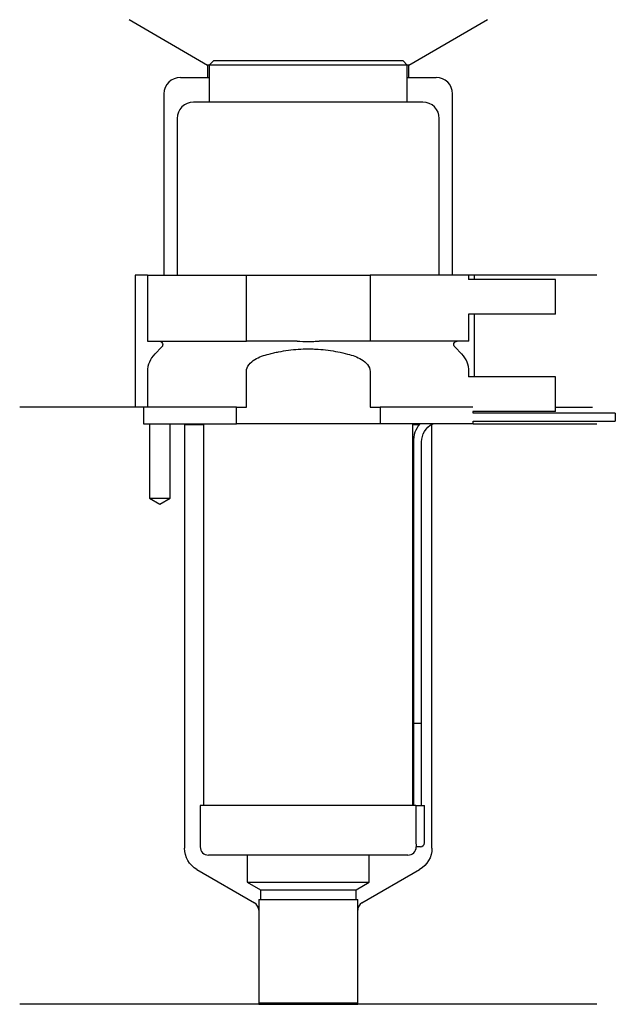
# Model space of a CAD drawing. Header units: inches. Extents: x 29 to 101, y 220 to 340.
import ezdxf

# ---------------------------------------------------------------- set-up
doc = ezdxf.new("R2010")
doc.units = ezdxf.units.IN
for name, color, linetype in [('201', 7, 'Continuous'), ('30', 7, 'Continuous'), ('32', 7, 'Continuous')]:
    doc.layers.add(name, color=color, linetype=linetype)

msp = doc.modelspace()

# ---------------------------------------------------------------- linework, layer by layer
at = {"layer": '201', "color": 113}
for p, q in [((42.52, 339.61), (52.05, 334.11)), ((76.45, 334.11), (85.98, 339.61)), ((52.05, 334.11), (52.05, 332.61)), ((52.25, 334.11), (52.05, 334.11)), ((76.45, 334.11), (76.25, 334.11)), ((76.45, 332.61), (76.45, 334.11)), ((48.75, 332.61), (52.05, 332.61)), ((52.05, 332.61), (52.25, 332.61)), ((76.25, 332.61), (76.45, 332.61)), ((76.45, 332.61), (79.75, 332.61)), ((46.75, 330.61), (46.75, 308.61)), ((81.75, 308.61), (81.75, 330.61)), ((43.25, 308.61), (43.25, 292.61)), ((44.75, 308.61), (43.25, 308.61)), ((99.25, 308.61), (83.75, 308.61)), ((84.37, 308.61), (84.37, 308.11)), ((84.37, 303.91), (84.37, 296.31)), ((43.25, 292.61), (29.25, 292.61)), ((44.25, 292.61), (29.25, 292.61)), ((44.25, 292.61), (44.25, 290.61)), ((94.25, 292.61), (98.73, 292.61)), ((94.25, 292.61), (98.73, 292.61)), ((45, 290.61), (45, 281.61)), ((47.5, 281.61), (47.5, 290.61)), ((49.15, 290.61), (49.25, 290.51)), ((49.25, 290.51), (51.55, 290.51)), ((49.25, 290.51), (49.25, 239.15)), ((76.95, 290.51), (77.7, 290.51)), ((79.14, 290.51), (79.25, 290.51)), ((79.25, 290.51), (79.35, 290.61)), ((79.25, 239.15), (79.25, 290.51)), ((84.25, 290.61), (99.25, 290.61)), ((45, 281.61), (46.25, 280.88)), ((46.25, 280.88), (47.5, 281.61)), ((50.75, 236.55), (57.74, 232.51)), ((70.75, 232.51), (77.75, 236.55)), ((58.24, 231.64), (58.24, 220.22)), ((70.25, 220.22), (70.25, 231.64)), ((58.24, 220.22), (29.25, 220.22)), ((58.24, 220.22), (70.25, 220.22)), ((99.25, 220.22), (70.25, 220.22))]:
    msp.add_line(p, q, dxfattribs=at)
for centre, radius, start, end in [((48.75, 330.61), 2, 90, 180), ((79.75, 330.61), 2, 0, 90), ((57.24, 231.64), 1, 0, 60), ((71.25, 231.64), 1, 120, 180)]:
    msp.add_arc(centre, radius, start, end, dxfattribs=at)
at = {"layer": '201', "color": 113, "extrusion": (0, 0, -1)}
for centre, start, end in [((-52.25, 239.15), 300, 360), ((-76.25, 239.15), 180, 240)]:
    msp.add_arc(centre, 3, start, end, dxfattribs=at)
at = {"layer": '30', "color": 113}
for p, q in [((52.75, 334.61), (52.25, 334.11)), ((75.75, 334.61), (52.75, 334.61)), ((76.25, 334.11), (75.75, 334.61)), ((52.25, 334.11), (52.25, 329.61)), ((76.25, 334.11), (52.25, 334.11)), ((76.25, 329.61), (76.25, 334.11)), ((78.15, 329.61), (50.35, 329.61)), ((48.35, 327.61), (48.35, 308.61)), ((80.15, 308.61), (80.15, 327.61)), ((44.75, 308.61), (44.75, 300.61)), ((44.75, 308.61), (56.75, 308.61)), ((56.75, 300.61), (56.75, 308.61)), ((56.75, 308.61), (71.75, 308.61)), ((83.75, 308.61), (71.75, 308.61)), ((71.75, 308.61), (71.75, 300.61)), ((83.75, 308.11), (83.75, 308.61)), ((83.75, 300.61), (83.75, 303.91)), ((44.75, 300.61), (56.75, 300.61)), ((46.48, 299.92), (45.63, 299.07)), ((62.91, 300.61), (56.75, 300.61)), ((71.75, 300.61), (65.59, 300.61)), ((83.75, 300.61), (71.75, 300.61)), ((82.87, 299.07), (82.02, 299.92)), ((44.75, 296.95), (44.75, 292.61)), ((56.75, 292.61), (56.75, 296.95)), ((71.75, 296.95), (71.75, 292.61)), ((83.75, 296.31), (83.75, 296.95)), ((55.53, 292.61), (44.25, 292.61)), ((44.25, 292.61), (44.25, 290.61)), ((55.53, 292.61), (56.75, 292.61)), ((55.53, 290.61), (55.53, 292.61)), ((71.75, 292.61), (72.97, 292.61)), ((84.21, 292.61), (72.97, 292.61)), ((72.97, 292.61), (72.97, 290.61)), ((84.25, 291.91), (84.25, 292.11)), ((101.5, 291.91), (84.25, 291.91)), ((101.5, 291.91), (101.5, 290.91)), ((44.25, 290.61), (55.53, 290.61)), ((45, 290.61), (45, 281.61)), ((47.5, 281.61), (47.5, 290.61)), ((51.55, 290.61), (51.55, 244.31)), ((72.97, 290.61), (55.53, 290.61)), ((84.25, 290.61), (72.97, 290.61)), ((76.95, 244.31), (76.95, 290.61)), ((84.25, 290.61), (84.25, 290.91)), ((84.25, 290.91), (101.5, 290.91)), ((77, 288.41), (77, 254.31)), ((78, 254.31), (78, 288.41)), ((45, 281.61), (47.5, 281.61)), ((77, 254.31), (77, 244.31)), ((77, 254.31), (78, 254.31)), ((77, 254.31), (78, 254.31)), ((78, 244.31), (78, 254.31)), ((77.32, 244.31), (51.15, 244.31)), ((51.15, 244.31), (51.15, 239.31)), ((77.32, 244.31), (78.35, 244.31)), ((77.32, 244.31), (77.32, 239.81)), ((78.35, 239.81), (78.35, 244.31)), ((77.85, 239.31), (77.35, 239.31)), ((76.35, 238.31), (52.15, 238.31)), ((56.85, 238.31), (56.85, 235.03)), ((71.65, 235.03), (71.65, 238.31)), ((56.85, 235.03), (71.65, 235.03)), ((56.85, 235.03), (58.44, 234.11)), ((58.44, 234.11), (58.44, 232.91)), ((58.44, 234.11), (70.05, 234.11)), ((70.05, 234.11), (71.65, 235.03)), ((70.05, 232.91), (70.05, 234.11)), ((58.24, 232.91), (58.24, 220.41)), ((58.24, 232.91), (70.25, 232.91)), ((70.25, 220.41), (70.25, 232.91)), ((58.24, 220.41), (70.25, 220.41))]:
    msp.add_line(p, q, dxfattribs=at)
for centre, radius, start, end in [((50.35, 327.61), 2, 90, 180), ((78.15, 327.61), 2, 0, 90), ((47.75, 296.95), 3, 135, 180), ((80.75, 296.95), 3, 0, 45), ((80.5, 288.41), 3.5, 141.0539, 180), ((52.15, 239.31), 1, 180, 270), ((76.35, 239.31), 1, -90, 0), ((77.85, 239.81), 0.5, -90, 0)]:
    msp.add_arc(centre, radius, start, end, dxfattribs=at)
at = {"layer": '30', "color": 113, "extrusion": (0, 0, -1)}
for centre, radius, start, end in [((-46.2, 300.21), 0.4, 90, 225), ((-82.3, 300.21), 0.4, -45, 90), ((-80.5, 288.41), 2.5, 0, 61.6416)]:
    msp.add_arc(centre, radius, start, end, dxfattribs=at)
at = {"layer": '30', "color": 113}
for points, knots in [([(59.48, 299.07), (59.67, 299.12), (59.87, 299.17), (60.27, 299.26), (60.46, 299.3), (61.06, 299.41), (61.45, 299.48), (62.64, 299.64), (63.44, 299.69), (64.45, 299.69), (64.65, 299.69), (65.06, 299.67), (65.26, 299.66), (65.86, 299.62), (66.26, 299.58), (67.46, 299.42), (68.24, 299.27), (69.02, 299.07)], [0, 0, 0, 0, 0.0625, 0.0625, 0.125, 0.125, 0.25, 0.25, 0.5, 0.5, 0.5625, 0.5625, 0.625, 0.625, 0.75, 0.75, 1, 1, 1, 1]), ([(62.91, 300.61), (63.35, 300.61), (63.8, 300.6), (64.36, 300.6), (64.47, 300.6), (64.69, 300.6), (64.81, 300.6), (65.14, 300.61), (65.37, 300.61), (65.59, 300.61)], [0, 0, 0, 0, 0.5, 0.5, 0.625, 0.625, 0.75, 0.75, 1, 1, 1, 1]), ([(56.75, 296.95), (56.75, 297.56), (57.25, 298.07), (58.3, 298.72), (58.88, 298.92), (59.48, 299.07)], [0, 0, 0, 0, 0.5, 0.5, 1, 1, 1, 1]), ([(69.02, 299.07), (69.62, 298.92), (70.2, 298.72), (71.25, 298.07), (71.75, 297.56), (71.75, 296.95)], [0, 0, 0, 0, 0.5, 0.5, 1, 1, 1, 1]), ([(77.32, 239.81), (77.32, 239.75), (77.32, 239.69), (77.33, 239.59), (77.33, 239.54), (77.33, 239.45), (77.33, 239.42), (77.34, 239.36), (77.34, 239.33), (77.34, 239.32), (77.34, 239.31), (77.34, 239.31)], [0, 0, 0, 0, 0.208202, 0.208202, 0.416635, 0.416635, 0.625338, 0.625338, 0.835614, 0.835614, 1, 1, 1, 1])]:
    msp.add_open_spline(points, degree=3, knots=knots, dxfattribs=at)
at = {"layer": '32', "color": 113}
for p, q in [((94.25, 308.11), (83.71, 308.11)), ((94.25, 303.91), (94.25, 308.11)), ((94.25, 303.91), (83.71, 303.91)), ((94.25, 296.31), (83.71, 296.31)), ((94.25, 292.11), (94.25, 296.31)), ((94.25, 292.11), (84.21, 292.11))]:
    msp.add_line(p, q, dxfattribs=at)

doc.saveas('drawing.dxf')
